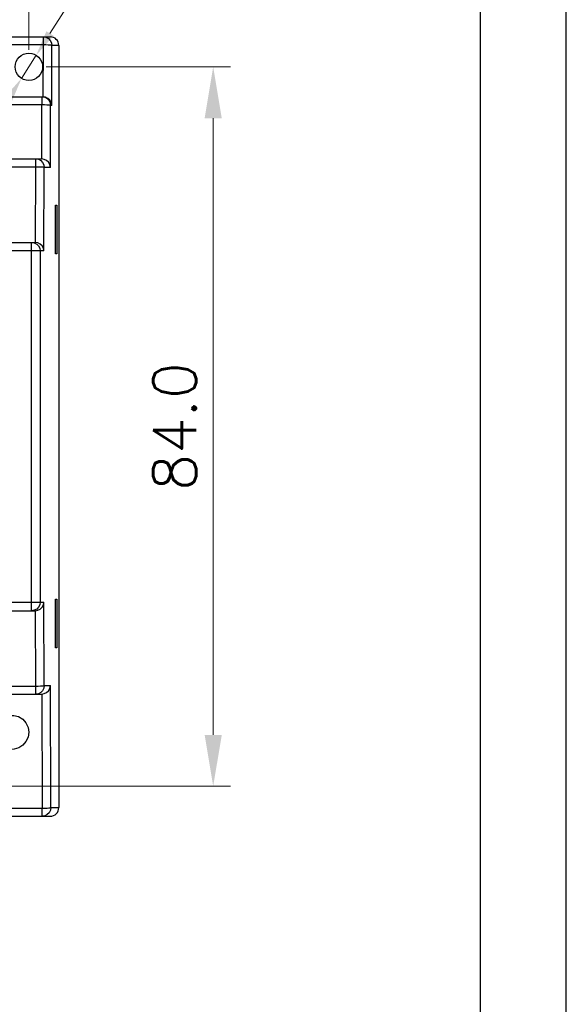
# Model space of a CAD drawing. Header units: inches. Extents: x 0 to 5108, y 0 to 2887.
# Tile 11 of 12: x 356 to 420, y 81 to 196. Entities that reach past the tile are written whole.
import ezdxf

# ---------------------------------------------------------------- set-up
doc = ezdxf.new("R2010")
doc.units = ezdxf.units.IN
doc.header["$MEASUREMENT"] = 0
doc.layers.add('Dimension', color=2, linetype='Continuous', lineweight=9)
doc.styles.add('ROMANS', font='romans')
doc.dimstyles.new('yutana', dxfattribs={"dimscale": 2, "dimtxt": 2, "dimasz": 1.5, "dimexe": 1, "dimexo": 1, "dimgap": 1, "dimtad": 1, "dimdec": 1, "dimzin": 0, "dimdsep": 46, "dimtxsty": 'ROMANS', "dimcen": 0, "dimadec": 0, "dimazin": 0, "dimtp": 0.01, "dimtm": 0.01, "dimtfac": 1, "dimtdec": 1, "dimtmove": 0, "dimatfit": 3, "dimfxl": 1, "dimtolj": 1, "dimtzin": 0, "dimlwd": 0, "dimlwe": 0, "dimarcsym": 0})

# ---------------------------------------------------------------- blocks, each defined once
blk = doc.blocks.new('*D21')
at = {"layer": 'Defpoints', "color": 0}
for p in [(357.31, 190.5), (378.81, 190.5), (274.31, 106.5)]:
    blk.add_point(p, dxfattribs=at)
at = {"layer": 'Dimension', "color": 0, "lineweight": 0}
for p, q in [((359.31, 190.5), (380.81, 190.5)), ((378.81, 112.5), (378.81, 184.5)), ((276.31, 106.5), (380.81, 106.5))]:
    blk.add_line(p, q, dxfattribs=at)
at = {"layer": 'Dimension', "color": 0}
for points in [[(377.81, 184.5), (379.81, 184.5), (378.81, 190.5)], [(377.81, 112.5), (379.81, 112.5), (378.81, 106.5)]]:
    blk.add_solid(points, dxfattribs=at)
at = {"layer": 'Dimension', "color": 0, "insert": (374.31, 148.5), "char_height": 5, "attachment_point": 5, "rotation": 90, "style": 'ROMANS'}
blk.add_mtext('\\A1;84.0', dxfattribs=at)
blk = doc.blocks.new('*D18')
at = {"color": 0, "lineweight": 0}
for p, q in [((274.31, 108.5), (274.31, 209)), ((357.31, 192.5), (357.31, 209)), ((277.31, 207), (354.31, 207))]:
    blk.add_line(p, q, dxfattribs=at)
at = {"color": 0}
for points in [[(277.31, 207.5), (277.31, 206.5), (274.31, 207)], [(354.31, 207.5), (354.31, 206.5), (357.31, 207)]]:
    blk.add_solid(points, dxfattribs=at)
at = {"layer": 'Defpoints', "color": 0}
for p in [(357.31, 207), (357.31, 190.5), (274.31, 106.5)]:
    blk.add_point(p, dxfattribs=at)
at = {"color": 0, "insert": (315.81, 211), "char_height": 4, "attachment_point": 5, "style": 'ROMANS'}
blk.add_mtext('\\A1;83.0', dxfattribs=at)
blk = doc.blocks.new('*D22')
at = {"color": 0, "lineweight": 0}
for p, q in [((367.77, 207), (359.77, 194.39)), ((390.53, 207), (367.77, 207)), ((356.45, 189.15), (358.16, 191.85)), ((354.84, 186.62), (353.24, 184.08))]:
    blk.add_line(p, q, dxfattribs=at)
at = {"color": 0}
for points in [[(359.35, 194.65), (360.19, 194.12), (358.16, 191.85)], [(354.42, 186.88), (355.27, 186.35), (356.45, 189.15)]]:
    blk.add_solid(points, dxfattribs=at)
at = {"layer": 'Defpoints', "color": 0}
for p in [(358.16, 191.85), (356.45, 189.15)]:
    blk.add_point(p, dxfattribs=at)
at = {"color": 0, "insert": (380.15, 211), "char_height": 4, "attachment_point": 5, "style": 'ROMANS'}
blk.add_mtext('\\A1;2-∅3.2', dxfattribs=at)

msp = doc.modelspace()

# ---------------------------------------------------------------- linework, layer by layer
at = {"linetype": 'Continuous'}
for p, q in [((271.81, 194), (359.8, 194)), ((359, 193.05), (359, 194)), ((359, 193.05), (353.8, 193.05)), ((358.98, 187), (359, 193.05)), ((359.98, 186), (359.99, 193)), ((360.81, 193), (359.99, 193)), ((360.81, 193), (360.81, 104)), ((353.8, 187), (358.93, 187)), ((358.84, 186.05), (358.84, 187)), ((358.83, 186.05), (352.81, 186.05)), ((358.83, 179.75), (358.83, 186.05)), ((359.82, 178.75), (359.84, 186)), ((359.98, 186), (359.84, 186)), ((272.84, 179.75), (358.77, 179.75)), ((358.1, 179.75), (358.41, 179.7)), ((358.1, 178.8), (358.1, 179.75)), ((358.1, 178.8), (273.51, 178.8)), ((358.08, 170), (358.1, 178.8)), ((359.07, 169), (359.1, 178.75)), ((359.82, 178.75), (359.1, 178.75)), ((360.41, 174.35), (360.55, 174.34)), ((360.41, 168.66), (360.41, 174.35)), ((360.55, 174.34), (360.55, 168.66)), ((359.07, 169), (272.54, 169)), ((273.59, 170), (358.02, 170)), ((357.63, 127), (357.63, 170)), ((358.63, 169), (358.63, 128)), ((360.55, 168.66), (360.41, 168.66)), ((272.54, 128), (359.07, 128)), ((359.1, 118.25), (359.07, 128)), ((360.41, 128.35), (360.55, 128.34)), ((360.41, 122.66), (360.41, 128.35)), ((360.55, 128.34), (360.55, 122.66)), ((273.59, 127), (358.02, 127)), ((358.1, 118.2), (358.08, 127)), ((360.55, 122.66), (360.41, 122.66)), ((273.51, 118.2), (358.1, 118.2)), ((358.1, 117.25), (358.1, 118.2)), ((359.1, 118.25), (359.82, 118.25)), ((359.86, 104), (359.82, 118.25)), ((272.84, 117.25), (358.77, 117.25)), ((358.82, 117.25), (358.86, 103.95)), ((278.81, 103.95), (358.86, 103.95)), ((358.86, 103), (358.86, 103.95)), ((359.86, 104), (360.81, 104)), ((271.81, 103), (359.8, 103))]:
    msp.add_line(p, q, dxfattribs=at)
at = {"ltscale": 5}
for points in [[(0, 0), (420, 0), (420, 297), (0, 297)], [(10, 10), (410, 10), (410, 287), (10, 287)]]:
    msp.add_lwpolyline(points, close=True, dxfattribs=at)
at = {"linetype": 'Continuous'}
for points in [[(359, 194), (359.3, 193.95), (359.58, 193.81)], [(359.58, 193.81), (359.8, 193.59), (359.95, 193.31), (359.99, 193)], [(359.99, 193), (359.93, 193.02), (359.79, 193.03), (359.57, 193.04), (359.29, 193.05), (359, 193.05)], [(358.84, 187), (359.15, 186.95), (359.43, 186.81), (359.65, 186.59), (359.79, 186.31), (359.84, 186)], [(359.98, 186), (359.9, 186.33), (359.74, 186.6), (359.52, 186.81), (359.26, 186.94), (358.98, 187)], [(359.84, 186), (359.78, 186.02), (359.63, 186.03), (359.41, 186.04), (359.14, 186.05), (358.84, 186.05)], [(358.41, 179.7), (358.69, 179.56), (358.91, 179.34), (359.05, 179.06), (359.1, 178.75)], [(358.83, 179.75), (358.8, 179.75), (358.79, 179.75), (358.77, 179.75)], [(359.82, 178.75), (359.75, 179.08), (359.59, 179.35), (359.37, 179.56), (359.1, 179.69), (358.82, 179.75)], [(359.1, 178.75), (359.04, 178.77), (358.89, 178.78), (358.67, 178.79), (358.4, 178.8), (358.1, 178.8)], [(357.63, 170), (357.94, 169.95), (358.22, 169.81), (358.44, 169.59), (358.58, 169.31), (358.63, 169)], [(359.07, 169), (359, 169.33), (358.84, 169.6), (358.62, 169.81), (358.36, 169.94), (358.08, 170)], [(358.63, 128), (358.58, 127.69), (358.44, 127.41), (358.22, 127.19), (357.94, 127.05), (357.63, 127)], [(358.08, 127), (358.36, 127.06), (358.62, 127.19), (358.84, 127.4), (359, 127.67), (359.07, 128)], [(358.1, 118.2), (358.4, 118.2), (358.67, 118.21), (358.89, 118.22), (359.04, 118.24), (359.1, 118.25)], [(359.1, 118.25), (359.05, 117.94), (358.91, 117.66), (358.69, 117.44), (358.41, 117.3), (358.1, 117.25)], [(358.82, 117.25), (359.1, 117.31), (359.36, 117.44), (359.59, 117.65), (359.75, 117.92), (359.82, 118.25)], [(353.28, 112.8), (353.36, 113.36), (353.6, 113.88), (353.97, 114.31), (354.45, 114.62), (354.99, 114.78), (355.56, 114.78), (356.11, 114.63), (356.59, 114.32), (356.97, 113.89), (357.21, 113.37), (357.29, 112.8)], [(357.29, 112.8), (357.21, 112.24), (356.97, 111.72), (356.6, 111.29), (356.13, 110.98), (355.58, 110.82), (355.01, 110.81), (354.46, 110.97), (353.98, 111.28), (353.6, 111.71), (353.36, 112.23), (353.28, 112.8)], [(358.86, 103.95), (359.16, 103.95), (359.43, 103.96), (359.65, 103.97), (359.8, 103.99), (359.86, 104)], [(359.86, 104), (359.81, 103.69), (359.67, 103.41), (359.45, 103.19), (359.17, 103.05), (358.86, 103)]]:
    msp.add_lwpolyline(points, dxfattribs=at)
msp.add_circle((357.31, 190.5), 1.6, dxfattribs=at)
for centre, major_axis, ratio, start_param, end_param in [((359.8, 193), (1, 0), 0.99863, 0, 1.570796), ((358.92, 186), (0.853, 0.526), 0.996936, 0.964111, 1.016399), ((358.02, 169), (0.853, 0.526), 0.996936, 0.964111, 1.016399), ((358.02, 128), (0.853, -0.526), 0.996936, -1.016399, -0.964111), ((358.77, 118.25), (0.853, -0.526), 0.996936, -1.016399, -0.964111), ((359.8, 104), (-1, 0), 0.99863, 1.570796, 3.141593)]:
    msp.add_ellipse(centre, major_axis=major_axis, ratio=ratio, start_param=start_param, end_param=end_param, dxfattribs=at)

# ---------------------------------------------------------------- dimensions: what is measured, and where the dimension line sits
dim = msp.add_linear_dim(base=(357.31, 207), p1=(274.31, 106.5), p2=(357.31, 190.5), dimstyle='yutana')
dim.commit()
dim.dimension.update_dxf_attribs({"geometry": '*D18', "text_midpoint": (315.81, 211)})
dim = msp.add_diameter_dim_2p(p1=(356.45, 189.15), p2=(358.16, 191.85), text='2-<>', dimstyle='yutana', override={"dimtoh": 1})
dim.commit()
dim.dimension.update_dxf_attribs({"geometry": '*D22', "text_midpoint": (380.15, 207), "dimtype": 163})
at = {"layer": 'Dimension', "color": 7}
dim = msp.add_linear_dim(base=(378.81, 190.5), p1=(274.31, 106.5), p2=(357.31, 190.5), angle=90, dimstyle='yutana', override={"dimtxt": 2.5, "dimasz": 3}, dxfattribs=at)
dim.commit()
dim.dimension.update_dxf_attribs({"geometry": '*D21', "text_midpoint": (374.31, 148.5)})

doc.saveas('drawing.dxf')
